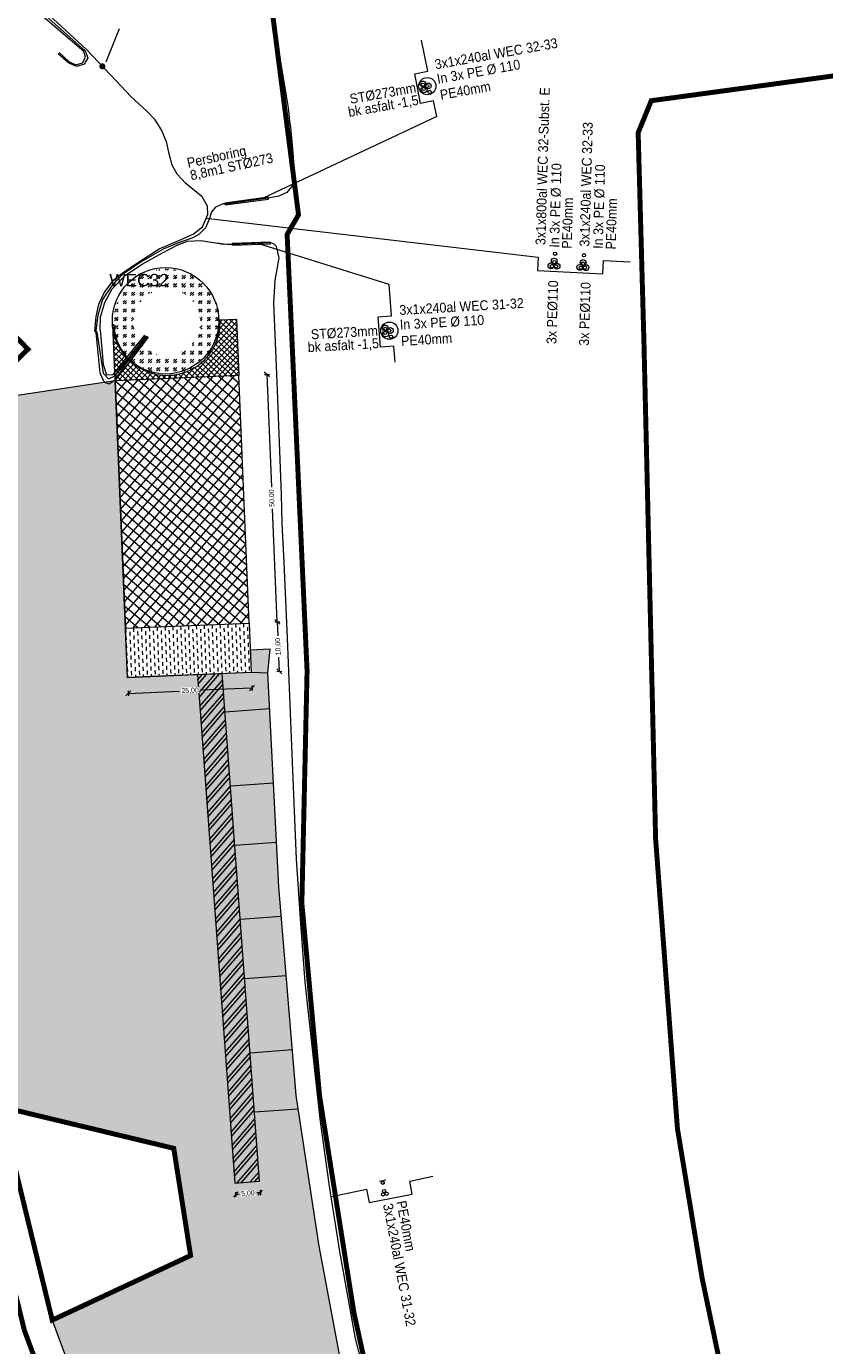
# Model space of a CAD drawing. Header units: metres. Extents: x 68442 to 71740, y 407111 to 411160.
# Tile 98 of 186: x 70309 to 70470, y 408315 to 408582. Entities that reach past the tile are written whole.
import ezdxf
from ezdxf.enums import TextEntityAlignment as Align

# ---------------------------------------------------------------- set-up
doc = ezdxf.new("R2010")
doc.units = ezdxf.units.M
doc.linetypes.add('XX-CENTER', pattern=[8, 5, -1, 1, -1])
doc.layers.get('0').update_dxf_attribs({"lineweight": 0})
doc.layers.get('Defpoints').update_dxf_attribs({"lineweight": 0})
for name, color, linetype, lineweight in [('- van den heuvel - hs', 1, 'Continuous', 0), ('- van den heuvel - pe 40mm', 3, 'Continuous', 0), ('- van den heuvel -aanpeillijntjes en ge-explodeerde maatvoering', 7, 'Continuous', 0), ('- van den heuvel -kabel', 150, 'Continuous', 0), ('- van den heuvel -pe 110mm', 7, 'Continuous', 0), ('- van den heuvel -staal 273mm', 7, 'Continuous', 0), ('- van den heuvel -txt', 7, 'Continuous', 0), ('-revisie mantelbuizen', 7, 'Continuous', 0), ('MACG_alg_werkgrens', 3, 'XX-CENTER', 0), ('RS AB Kabel', 224, 'Continuous', 0), ('RS AB Mantelbuis', 1, 'Continuous', 0)]:
    doc.layers.add(name, color=color, linetype=linetype, lineweight=lineweight)
for name, color, linetype, lineweight, transparency in [('MACG_n_maatvoering', 3, 'Continuous', 0, 0.8), ('MACG_n_vhr_arc_auxcrane', 3, 'Continuous', 0, 0.8), ('MACG_n_vhr_arc_craneplatform_18', 150, 'Continuous', 0, 0.8), ('MACG_n_vhr_arc_craneplatform_18_temp', 34, 'Continuous', 0, 0.8), ('MACG_n_vhr_arc_freespace', 6, 'Continuous', 0, 0.8), ('MACG_n_vhr_arc_gravel', 34, 'Continuous', 0, 0.8), ('MACG_n_vhr_arc_laydown', 2, 'Continuous', 0, 0.8), ('MACG_n_vhr_arc_preassembly_13.5', 6, 'Continuous', 0, 0.8), ('MACG_n_vhr_kant_', 7, 'Continuous', 0, 0.8)]:
    doc.layers.add(name, color=color, linetype=linetype, lineweight=lineweight, transparency=transparency)
doc.styles.add('Arial', font='arial.ttf')
doc.styles.add('MACG_standaard', font='arial.ttf', dxfattribs={"height": 2})
doc.styles.get("Standard").update_dxf_attribs({"font": 'arial.ttf'})
doc.dimstyles.new('MACG_standaard', dxfattribs={"dimscale": 0, "dimtxt": 2, "dimasz": 2, "dimexe": 1, "dimexo": 0.1, "dimgap": 1, "dimtad": 0, "dimzin": 1, "dimtxsty": 'MACG_standaard', "dimcen": 0, "dimclrd": 256, "dimclre": 256, "dimclrt": 256, "dimazin": 0, "dimtfac": 1, "dimtofl": 0, "dimtmove": 1, "dimatfit": 3, "dimfxl": 1, "dimfxlon": 1, "dimtfill": 1, "dimlwd": -1, "dimlwe": -1, "dimarcsym": 0})

# ---------------------------------------------------------------- blocks, each defined once
blk = doc.blocks.new('_Oblique')
at = {"color": 0, "linetype": 'ByBlock', "lineweight": -2}
blk.add_line((-0.5, -0.5), (0.5, 0.5), dxfattribs=at)
blk = doc.blocks.new('*D185')
at = {"layer": 'Defpoints', "color": 0, "transparency": 16777216}
for p in [(70353.62, 408461.24), (70328.65, 408460.19), (70354.18, 408448.09)]:
    blk.add_point(p, dxfattribs=at)
at = {"layer": 'MACG_n_maatvoering', "transparency": 16777216}
for p, q in [((70329.18, 408447.54), (70329.22, 408446.54)), ((70329.2, 408447.04), (70339.5, 408447.48)), ((70354.18, 408448.09), (70343.88, 408447.66)), ((70354.16, 408448.59), (70354.2, 408447.59))]:
    blk.add_line(p, q, dxfattribs=at)
for p, rotation in [((70329.2, 408447.04), 182.4084565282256), ((70354.18, 408448.09), 2.40845652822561)]:
    blk.add_blockref('_Oblique', p, dxfattribs=dict(at, rotation=rotation))
at = {"layer": 'MACG_n_maatvoering', "transparency": 16777216, "insert": (70341.69, 408447.57), "char_height": 1, "attachment_point": 5, "rotation": 2.4085, "style": 'MACG_standaard', "bg_fill": 3, "box_fill_scale": 1.1, "bg_fill_color": 256, "bg_fill_true_color": 13158600, "bg_fill_transparency": 0}
blk.add_mtext('25,00', dxfattribs=at)
blk = doc.blocks.new('*D184')
at = {"layer": 'Defpoints', "color": 0, "transparency": 16777216}
for p in [(70353.62, 408461.24), (70354.04, 408451.25), (70359.71, 408451.49)]:
    blk.add_point(p, dxfattribs=at)
at = {"layer": 'MACG_n_maatvoering', "transparency": 16777216}
for p, q in [((70358.79, 408461.46), (70359.79, 408461.5)), ((70359.29, 408461.48), (70359.41, 408458.62)), ((70359.71, 408451.49), (70359.59, 408454.35)), ((70359.21, 408451.47), (70360.21, 408451.51))]:
    blk.add_line(p, q, dxfattribs=at)
for p, rotation in [((70359.29, 408461.48), 92.40845652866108), ((70359.71, 408451.49), 272.4084565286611)]:
    blk.add_blockref('_Oblique', p, dxfattribs=dict(at, rotation=rotation))
at = {"layer": 'MACG_n_maatvoering', "transparency": 16777216, "insert": (70359.5, 408456.48), "char_height": 1, "attachment_point": 5, "rotation": 92.4085, "style": 'MACG_standaard', "bg_fill": 3, "box_fill_scale": 1.1, "bg_fill_color": 256, "bg_fill_true_color": 13158600, "bg_fill_transparency": 0}
blk.add_mtext('10,00', dxfattribs=at)
blk = doc.blocks.new('*D125')
at = {"layer": 'Defpoints', "color": 0, "transparency": 16777216}
for p in [(70350.71, 408348.15), (70355.7, 408348.51)]:
    blk.add_point(p, dxfattribs=at)
at = {"layer": 'MACG_n_maatvoering', "transparency": 16777216}
for p, q in [((70350.84, 408346.34), (70350.92, 408345.35)), ((70355.87, 408346.21), (70355.16, 408346.16)), ((70355.83, 408346.71), (70355.9, 408345.71)), ((70350.88, 408345.85), (70351.58, 408345.9))]:
    blk.add_line(p, q, dxfattribs=at)
for p, rotation in [((70350.88, 408345.85), 184.19635373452), ((70355.87, 408346.21), 4.196353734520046)]:
    blk.add_blockref('_Oblique', p, dxfattribs=dict(at, rotation=rotation))
at = {"layer": 'MACG_n_maatvoering', "transparency": 16777216, "insert": (70353.37, 408346.03), "char_height": 1, "attachment_point": 5, "rotation": 4.1964, "style": 'MACG_standaard', "bg_fill": 3, "box_fill_scale": 1.1, "bg_fill_color": 256, "bg_fill_true_color": 13158600, "bg_fill_transparency": 0}
blk.add_mtext('5,00', dxfattribs=at)
at = {"layer": 'Defpoints', "color": 0, "transparency": 16777216}
blk.add_point((70355.87, 408346.21), dxfattribs=at)
blk = doc.blocks.new('*D124')
at = {"layer": 'Defpoints', "color": 0, "transparency": 16777216}
for p in [(70351.52, 408511.19), (70353.62, 408461.24), (70359.29, 408461.48)]:
    blk.add_point(p, dxfattribs=at)
at = {"layer": 'MACG_n_maatvoering', "transparency": 16777216}
for p, q in [((70356.69, 408511.41), (70357.69, 408511.45)), ((70357.19, 408511.43), (70358.15, 408488.64)), ((70359.29, 408461.48), (70358.33, 408484.27)), ((70358.79, 408461.46), (70359.79, 408461.5))]:
    blk.add_line(p, q, dxfattribs=at)
for p, rotation in [((70357.19, 408511.43), 92.40845652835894), ((70359.29, 408461.48), 272.408456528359)]:
    blk.add_blockref('_Oblique', p, dxfattribs=dict(at, rotation=rotation))
at = {"layer": 'MACG_n_maatvoering', "transparency": 16777216, "insert": (70358.24, 408486.46), "char_height": 1, "attachment_point": 5, "rotation": 92.4085, "style": 'MACG_standaard', "bg_fill": 3, "box_fill_scale": 1.1, "bg_fill_color": 256, "bg_fill_true_color": 13158600, "bg_fill_transparency": 0}
blk.add_mtext('50,00', dxfattribs=at)

msp = doc.modelspace()

# ---------------------------------------------------------------- hatches: boundary and pattern name
at = {"layer": 'MACG_n_vhr_arc_auxcrane'}
h = msp.add_hatch(dxfattribs=at)
h.set_pattern_fill('ACO-BETON_DETAIL', color=256, scale=2, angle=90, style=0, pattern_type=2)
h.set_pattern_definition([(184.19635373, (35181.2983, 204195.5654), (-0.2552909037, -0.6203439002), [0, -0.6])])
h.paths.add_polyline_path([(70353.792, 408374.478), (70354.67, 408362.51), (70363.545, 408363.161), (70363.138, 408365.852), (70362.359, 408375.106)])
h.paths.add_polyline_path([(70351.816, 408401.405), (70352.694, 408389.438), (70361.1, 408390.054), (70360.093, 408402.013)])
h.paths.add_polyline_path([(70353.852, 408455.826), (70354.044, 408451.248), (70357.353, 408451.145), (70357.887, 408455.996)])
h.paths.add_polyline_path([(70348.177, 408451.001), (70348.743, 408443.293), (70357.726, 408443.952), (70357.353, 408451.145), (70354.044, 408451.248)])
h.paths.add_polyline_path([(70349.84, 408428.333), (70350.718, 408416.365), (70359.124, 408416.982), (70358.502, 408428.969)])
at = {"layer": 'MACG_n_vhr_arc_craneplatform_18'}
h = msp.add_hatch(dxfattribs=at)
h.set_pattern_fill('ANSI37', color=256, angle=4.57586, style=0)
h.set_pattern_definition([(49.5758551, (35168.138, 204261.1507), (-1.208508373, 1.02939971), []), (139.5758551, (35168.138, 204261.1507), (-1.02939971, -1.208508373), [])])
h.paths.add_polyline_path([(70351.523, 408511.195), (70326.545, 408510.144), (70328.646, 408460.188), (70353.624, 408461.239)])
at = {"layer": 'MACG_n_vhr_arc_craneplatform_18_temp'}
h = msp.add_hatch(dxfattribs=at)
h.set_pattern_fill('ANSI37', color=256, scale=0.5, angle=89.9295, style=0)
h.set_pattern_definition([(227.3379542, (35164.32314, 204230.0942), (0.5836949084, -0.5379027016), []), (317.3379542, (35164.32314, 204230.0942), (0.5379027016, 0.5836949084), [])])
h.paths.add_polyline_path([(70347.741, 408522.452, -0.4142136), (70337.452, 408511.26, -0.4142136), (70326.259, 408521.548), (70326.066, 408521.54), (70326.545, 408510.144), (70351.523, 408511.195), (70351.044, 408522.591)])
at = {"layer": 'MACG_n_vhr_arc_freespace'}
h = msp.add_hatch(dxfattribs=at)
h.set_pattern_fill('AGR-GRAS_GAZON', color=256, scale=2, angle=32.84464, style=0, pattern_type=2)
h.set_pattern_definition([(70.344641, (0, 0), (-1.0979613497, 1.5846447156), [0, -1.52, 0, -1.7, 0, -1.625]), (40.344641, (0, 0), (-0.043759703, 3.33087122), [0, -0.82, 0, -1.37, 0, -0.525]), (0.344641, (-1.0334, -0.6671), (2.61325923, 1.693749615), [0, -0.5, 0, -1.8, 0, -2.35]), (350.344641, (-1.0334, -0.667), (2.049561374, 2.36778583), [0, -0.25, 0, -1.18, 0, -1.35]), (83.844641, (-4.2004, 1.8233), (-1.3769588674, 1.203542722), [0.15, -2.0955]), (42.844641, (-0.0676, -4.5786), (-0.249608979, 1.81169152), [0.15, -2.0955])])
h.paths.add_polyline_path([(70329.044, 408450.224), (70326.545, 408510.144), (70277.103, 408502.761), (70278.26, 408479.88), (70281.063, 408460.907), (70285.42, 408436.42), (70303.315, 408363.595), (70338.379, 408355.168), (70341.783, 408333.523), (70313.84, 408320.48), (70339.969, 408249.9), (70367.485, 408245.693), (70375.731, 408223.089), (70358.765, 408207.38), (70377.38, 408167.07), (70411.068, 408182.693), (70400.068, 408209.813), (70387.879, 408246.922), (70375.084, 408296.307), (70367.747, 408335.387), (70363.138, 408365.852), (70359.591, 408407.969), (70357.353, 408451.145), (70354.044, 408451.248)])
at = {"layer": 'MACG_n_vhr_arc_gravel'}
h = msp.add_hatch(dxfattribs=at)
h.set_pattern_fill('GOST_GLASS', color=256, scale=0.2)
h.set_pattern_definition([(45, (1112, -2071.9999), (1.697056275, -2e-16), [1, -1.4]), (45, (1112.4243, -2071.9999), (1.697056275, -2e-16), [0.4, -2]), (45, (1112, -2071.5757), (1.697056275, -2e-16), [0.4, -2])])
h.paths.add_polyline_path([(70347.75, 408522, 1), (70326.25, 408522, 1)])
h.paths.add_polyline_path([(70330.25, 408522, -1), (70343.75, 408522, -1)], flags=16)
at = {"layer": 'MACG_n_vhr_arc_laydown'}
h = msp.add_hatch(dxfattribs=at)
h.set_pattern_fill('ANSI32', color=256, scale=0.4, angle=90, style=0)
h.set_pattern_definition([(229.1963537, (35181.2983, 204195.5654), (1.441996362, -1.24485802), []), (229.1963537, (35180.4027, 204195.4997), (1.441996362, -1.24485802), [])])
h.paths.add_polyline_path([(70343.178, 408450.803), (70350.71, 408348.146), (70355.697, 408348.512), (70348.177, 408451.001)])
at = {"layer": 'MACG_n_vhr_arc_preassembly_13.5'}
h = msp.add_hatch(dxfattribs=at)
h.set_pattern_fill('DASH', color=256, scale=0.5, angle=272.34578, style=0)
h.set_pattern_definition([(272.34578, (69982.37296, 409427.91986), (0.8255731, -0.7605966), [0.79375, -0.79375])])
h.paths.add_polyline_path([(70353.624, 408461.239), (70354.044, 408451.248), (70329.067, 408450.197), (70328.646, 408460.188)])

# ---------------------------------------------------------------- linework, layer by layer
at = {"layer": '- van den heuvel - hs'}
for centre in [(70388.714, 408569.922), (70389.584, 408569.68), (70388.838, 408569.084), (70414.77, 408533.292), (70415.249, 408534.117), (70415.618, 408533.292), (70420.604, 408532.995), (70421.083, 408533.82), (70421.452, 408532.995), (70381.092, 408520.643), (70381.117, 408519.796), (70381.927, 408520.299), (70380.654, 408345.852), (70380.878, 408346.523), (70381.373, 408345.989)]:
    msp.add_circle(centre, 0.326, dxfattribs=at)
at = {"layer": '- van den heuvel - pe 40mm'}
for centre in [(70390.08, 408568.491), (70415.406, 408535.801), (70421.241, 408535.504), (70382.28, 408519.061), (70380.616, 408348.201)]:
    msp.add_circle(centre, 0.326, dxfattribs=at)
at = {"layer": '- van den heuvel -aanpeillijntjes en ge-explodeerde maatvoering'}
for points in [[(70324.735, 408574.591), (70327.446, 408581.293)], [(70389.682, 408572.676), (70388.442, 408578.92)], [(70391.529, 408563.503), (70390.867, 408566.659), (70388.236, 408566.134), (70387.05, 408572.151), (70389.682, 408572.676)], [(70391.529, 408563.503), (70356.56, 408547.089)], [(70344.911, 408542.968), (70411.964, 408535.109), (70411.835, 408532.429), (70425.069, 408531.754), (70425.198, 408534.434)], [(70381.886, 408529.609), (70355.349, 408537.877)], [(70425.198, 408534.434), (70430.593, 408534.181)], [(70382.378, 408523.263), (70381.886, 408529.609)], [(70383.128, 408513.936), (70382.845, 408517.148), (70380.17, 408516.938), (70379.703, 408523.053), (70382.378, 408523.263)], [(70386.041, 408348.56), (70390.737, 408349.511)], [(70370.319, 408345.46), (70377.337, 408346.89), (70377.84, 408344.254), (70386.543, 408345.924), (70386.041, 408348.56)]]:
    msp.add_lwpolyline(points, dxfattribs=at)
at = {"layer": '- van den heuvel -kabel'}
msp.add_lwpolyline([(70381.208, 408348.712), (70379.929, 408348.467)], dxfattribs=at)
at = {"layer": '- van den heuvel -pe 110mm'}
for centre in [(70388.692, 408570.101), (70389.799, 408569.706), (70388.928, 408568.909), (70414.583, 408533.355), (70415.244, 408534.334), (70415.797, 408533.297), (70420.417, 408533.057), (70421.078, 408534.036), (70421.632, 408532.999), (70381.091, 408520.823), (70381.185, 408519.611), (70382.144, 408520.3)]:
    msp.add_circle(centre, 0.589, dxfattribs=at)
at = {"layer": '- van den heuvel -staal 273mm'}
for centre in [(70389.591, 408569.657), (70381.931, 408520.276)]:
    msp.add_circle(centre, 1.74, dxfattribs=at)
at = {"layer": '- van den heuvel -txt', "const_width": 0.606}
msp.add_lwpolyline([(70323.658, 408573.65, 1), (70324.264, 408573.65, 1)], format="xyb", close=True, dxfattribs=at)
at = {"layer": '-revisie mantelbuizen'}
for points in [[(70348.74, 408545.673), (70357.486, 408546.851), (70357.438, 408547.207), (70348.692, 408546.029)], [(70350.202, 408537.523), (70357.952, 408537.814), (70357.938, 408538.174), (70350.188, 408537.883)]]:
    msp.add_lwpolyline(points, close=True, dxfattribs=at)
at = {"layer": 'MACG_alg_werkgrens', "ltscale": 10, "const_width": 1, "flags": 128}
for points in [[(71465.406, 407420.649), (71462.648, 407413.139), (71437.76, 407423.219), (71431.706, 407426.394), (71412.362, 407436.329), (71404.772, 407439.8), (71316.491, 407480.179), (71284.757, 407496.468), (71249.36, 407511.986), (71214.962, 407529.71), (71191.396, 407483.927), (71150.589, 407404.732), (71168.177, 407392.902), (71161.286, 407373.515), (71144.93, 407344.206), (71115.901, 407287.439), (71113.936, 407270.957), (71078.17, 407236.48), (71058.5, 407222.66), (71032.65, 407211.546), (71010.252, 407205.593), (70981.457, 407204.101), (70943.412, 407210.809), (70922.41, 407219.64), (70878.588, 407248.774), (70729.287, 407351.852), (70728.011, 407352.727), (70721.986, 407343.937), (70649.092, 407393.899), (70655.14, 407402.682), (70545.753, 407478.064), (70437.714, 407552.884), (70364.415, 407603.356), (70358.371, 407594.578), (70285.156, 407644.993), (70291.2, 407653.77), (70290.166, 407654.482), (70161.924, 407742.734), (70051.196, 407819.283), (69996.965, 407856.448), (69990.953, 407847.665), (69918.942, 407896.96), (69924.665, 407905.98), (69895.152, 407926.411), (69875.283, 407939.445), (69866.942, 407949.246), (69858.226, 407963.205), (69853.141, 407974.836), (69850.175, 407984.571), (69848.045, 407995.783), (69847.238, 408005.92), (69847.575, 408017.366), (69850.692, 408034.812), (69856.32, 408050.261), (69881.049, 408099.821), (69906.237, 408140.878), (69967.707, 408228.575), (69960.209, 408232.624), (70003.187, 408311.8), (70010.402, 408307.905), (70017.122, 408319.519), (70025.131, 408331.446), (70040.788, 408352.956), (70049.799, 408367.543), (70051.76, 408375.163), (70051.76, 408388.582), (70050.801, 408393.32), (70041.254, 408423.688), (70025.21, 408462.21), (70000, 408479.97), (70026.48, 408518.11), (70037.55, 408530.34), (70000.74, 408556.19), (69948.82, 408555.87), (69945.706, 408544.622), (69935.731, 408545.183), (69934.935, 408531.604), (69933.362, 408531.647), (69909.742, 408532.502), (69886.023, 408533.491), (69877.993, 408531.836), (69872.373, 408529.287), (69866.167, 408524.444), (69862.498, 408520.061), (69837.613, 408484.605), (69809.513, 408445.146), (69781.226, 408404.8), (69725.804, 408325.916), (69710.272, 408304.049), (69716.446, 408293.344), (69670.885, 408229.882), (69661.509, 408235.01), (69616.618, 408171.189), (69587.096, 408130.353), (69560.303, 408110.729), (69539.944, 408104.392), (69528.345, 408103.56), (69507.689, 408106.382), (69464.232, 408116.875), (69390.794, 408134.475), (69305.748, 408154.827), (69258.955, 408166.338), (69256.366, 408156.094), (69179.705, 408174.624), (69182.444, 408184.419), (69087.142, 408207.366), (69023.233, 408222.725), (68907.132, 408250.608), (68902.908, 408251.859), (68900.299, 408241.591), (68835.419, 408257.387), (68829.632, 408258.796), (68832.328, 408268.999), (68737.755, 408291.435), (68644.879, 408313.766), (68615.273, 408320.987), (68594.693, 408327.905), (68576.927, 408338.663), (68562.076, 408352.857), (68546.452, 408379.502), (68540.008, 408412.479), (68541.066, 408429.152), (68546.111, 408448.237), (68554.716, 408465.172), (68568.02, 408486.068), (68572.082, 408493.356), (68609.76, 408545.329), (68617.565, 408556.908), (68611.491, 408569.232), (68613.993, 408571.672), (68618.227, 408575.759), (68626.695, 408569.435), (68642.688, 408558.198), (68662.531, 408551.978), (68668.417, 408551.15), (68681.155, 408552.078), (68777.078, 408555.179), (68865.598, 408557.839), (68968.374, 408561.089), (68968.042, 408571.651), (69050.82, 408574.296), (69051.157, 408563.567), (69101.098, 408565.358), (69165.377, 408568.999), (69201.139, 408575.735), (69238.476, 408587.237), (69270.772, 408598.893), (69301.489, 408607.78), (69333.401, 408612.335), (69363.39, 408613.518), (69363.055, 408624.14), (69449.855, 408626.87), (69450.192, 408616.199), (69480.35, 408617.459), (69579.387, 408620.368), (69614.723, 408622.63), (69659.05, 408629.938), (69712.969, 408640.811), (69764.613, 408650.999), (69762.56, 408661.426), (69838.754, 408676.274), (69854.066, 408668.451), (69862.318, 408670.115), (69871.007, 408670.753), (69877.268, 408669.616), (69884.534, 408665.432, 0.1150556), (69905.12, 408655.227), (69931.992, 408655.635), (69931.738, 408665.079), (69938.17, 408668.13), (69963.51, 408670.944), (69968.941, 408666.443), (70014.092, 408666.62), (70013.062, 408666.64), (70052.031, 408665.879), (70108.785, 408664.771), (70108.492, 408626.708), (70110.09, 408574.745), (70140.741, 408574.068), (70179.845, 408576.978), (70179.492, 408582.411), (70179.031, 408601.284), (70178.231, 408626.657), (70181.15, 408635.23), (70209.1, 408636.03), (70213.163, 408636.958), (70243.092, 408639.29), (70307.758, 408639.306), (70343.557, 408641.26), (70345.206, 408641.26), (70348.034, 408642.108), (70362.751, 408644.755), (70395.793, 408649.478), (70408.702, 408650.577), (70462.537, 408652.339), (70514.375, 408653.899), (70565.274, 408655.659), (70615.598, 408657.229), (70697.729, 408659.789), (70697.418, 408670.422), (70790.324, 408673.323), (70790.641, 408662.506), (70800.376, 408662.581), (70824.594, 408660.546), (70844.968, 408657.027), (70866.867, 408651.43), (70890.771, 408644.483), (70907.698, 408639.7), (70924.847, 408635.915), (70950.418, 408631.746), (70970.909, 408629.969), (70995.819, 408629.65), (71028.881, 408630.449), (71080.388, 408632.239), (71137.011, 408633.806), (71136.703, 408644.531), (71229.599, 408647.351), (71229.915, 408636.714), (71266.395, 408637.869), (71303.344, 408639.089), (71382.507, 408641.709), (71438.798, 408643.409), (71473.55, 408644.498), (71500.58, 408646.369), (71530.71, 408651.273), (71551.002, 408656.043), (71572.149, 408662.424), (71569.02, 408672.348), (71657.68, 408700.266), (71664.655, 408678.126), (71673.979, 408641.979), (71625.171, 408626.246), (71590.668, 408648.917), (71584.955, 408652.174), (71567.883, 408646.935), (71559.774, 408644.344), (71531.935, 408638.002), (71507.048, 408633.798), (71478.724, 408631.138), (71468.632, 408630.812), (71416.841, 408629.098), (71228.116, 408623.147), (71229.461, 408586.715), (71178.215, 408584.813), (71151.058, 408616.106), (71146.916, 408620.699), (71040.783, 408617.356), (70988.897, 408616.225), (70970.676, 408616.505), (70947.885, 408618.458), (70921.561, 408622.803), (70904.249, 408626.625), (70852.735, 408641.218), (70841.996, 408643.938), (70822.693, 408647.276), (70799.636, 408649.208), (70788.663, 408649.061), (70789.991, 408613.085), (70738.91, 408611.189), (70712.52, 408641.822), (70708.479, 408646.829), (70424.502, 408637.837), (70408.438, 408637.263), (70397.35, 408635.843), (70386.61, 408634.549), (70376.012, 408632.71), (70360.761, 408629.878), (70353.585, 408621.127), (70363.582, 408543.674), (70361.281, 408539.705), (70365.314, 408451.569), (70364.256, 408404.678), (70367.836, 408365.748), (70374.776, 408321.971), (70384.599, 408277.163), (70396.634, 408235.657), (70410.682, 408196.472), (70436.61, 408135.984, -0.1523607), (70447.619, 408125.306), (70453.92, 408115.911), (70470.126, 408087.78), (70486.342, 408065.104), (70482.343, 408062.878), (70503.254, 408033.442), (70527.367, 408001.27), (70555.217, 407970.242), (70589.376, 407936.652), (70638.984, 407895.054), (70665.899, 407875.91), (70668.25, 407879.794), (70677.505, 407872.509), (70719.039, 407847.669), (70758.4, 407822.34), (70775.091, 407782.344), (70841.348, 407747.704), (70908.119, 407712.795), (70911.322, 407718.92), (70949.973, 407708.535), (71003.554, 407681.932), (71013.434, 407700.68), (71080.281, 407665.416), (71160.477, 407596.544), (71171.337, 407593.164), (71190.181, 407586.248), (71207.298, 407579.286), (71234.021, 407566.554), (71277.874, 407543.714), (71304.765, 407528.777), (71331.295, 407511.637), (71350.687, 407502.493), (71366.901, 407505.469), (71378.503, 407523.138), (71443.522, 407480.851, -0.2173664), (71465.406, 407420.649)], [(70449.751, 408032.163), (70449.751, 408032.163), (70437.26, 408048.557), (70414.446, 408089.512, -0.3740079), (70400.275, 408120.193), (70381.121, 408153.533), (70372.268, 408163.828), (70353.318, 408204.864), (70334.342, 408247.817), (70308.213, 408318.397), (70297.487, 408362.168), (70288.889, 408397.157), (70280.291, 408432.15), (70275.143, 408459.922), (70272.268, 408479.577), (70270.836, 408507.892), (70305.356, 408513.047), (70308.932, 408516.528), (70286.132, 408539.946), (70289.559, 408543.501), (70271.349, 408561.055), (70272.887, 408576.356), (70305.692, 408609.863), (70303.117, 408628.631), (70214.729, 408626.476, 0.4080166), (70190.072, 408599.729), (70194.782, 408539.543), (70180.571, 408538.431), (70173.023, 408540.32), (70162.754, 408538.249), (70123.209, 408526.059), (70117.394, 408545.262), (70096.494, 408538.74), (70089.025, 408536.409), (70069.326, 408530.261), (70064.97, 408530.261), (70064.97, 408530.261), (70032.386, 408502.995), (70024.178, 408496.558), (70024.783, 408494.331), (70030.873, 408475.178), (70040.424, 408478.287), (70065.288, 408399.01, -0.1691892), (70062.026, 408359.704), (70044.785, 408334.682), (70029.708, 408312.801), (70025.151, 408301.657), (70055.079, 408289.647), (70035.99, 408242.051), (69983.206, 408225.941), (69958.716, 408190.459), (69928.81, 408147.129), (69891.671, 408088.635), (69874.644, 408051.766), (69867.207, 408035.66), (69868.166, 408034.583), (69864.003, 408016.615), (69863.573, 408003.322), (69866.171, 407986.393), (69870.823, 407973.579), (69882.918, 407954.884), (69901.665, 407941.327), (69931.143, 407921.235), (69949.417, 407947.806), (69991.674, 407918.794), (69995.138, 407873.29), (70296.881, 407665.423), (70317.094, 407694.851), (70359.37, 407665.826), (70362.861, 407619.969), (70630.25, 407435.768), (70660.421, 407415.003), (70680.436, 407444.142), (70722.713, 407415.117), (70726.166, 407369.755), (70746.399, 407355.829), (70860.012, 407276.97), (70923.64, 407234.339), (70930.51, 407230.937), (70942.36, 407225.069), (70957.548, 407221.528), (70971.471, 407218.281), (70982.063, 407217.872), (70996.886, 407217.299), (71015.507, 407220.097), (71035.843, 407226.792, -0.7887954), (71046.434, 407275.744), (71049.352, 407277.993), (71063.781, 407306.584), (71073.046, 407323.92), (71078.986, 407335.034), (71087.075, 407350.169), (71114.981, 407403.763), (71133.436, 407394.253), (71179.714, 407483.087), (71218.767, 407558.877), (71211.959, 407562.385), (71175.728, 407577.356), (71153.873, 407584.711), (71134.026, 407590.44), (71112.744, 407597.537), (71091.531, 407605.714), (71060.724, 407614.389, -0.0950505), (71052.716, 407619.868), (71041.845, 407625.02), (70995.129, 407648.794), (70996.507, 407651.409), (70889.072, 407707.568), (70786.374, 407761.327), (70748.986, 407780.821), (70719.814, 407796.404, -0.2913531), (70694.998, 407808.622), (70652.208, 407834.486), (70644.454, 407840.479), (70647.408, 407845.653), (70642.74, 407848.811), (70629.043, 407859.346), (70617.43, 407868.279), (70606.968, 407876.325), (70598.635, 407882.735), (70585.65, 407892.722), (70579.8, 407897.745), (70571.586, 407905.173), (70565.007, 407911.122), (70557.904, 407917.544), (70552.796, 407922.163), (70546.418, 407927.931), (70536.509, 407936.891), (70533.553, 407939.886), (70527.429, 407946.09), (70518.812, 407954.821), (70511.889, 407961.835), (70505.061, 407968.754), (70496.289, 407977.642), (70489.386, 407985.104), (70479.295, 408002.881), (70473.931, 408010.063), (70469.694, 408015.735), (70464.149, 408023.159), (70460.157, 408028.486), (70449.751, 408032.163)]]:
    msp.add_lwpolyline(points, format="xyb", dxfattribs=at)
msp.add_lwpolyline([(70303.315, 408363.595), (70338.379, 408355.168), (70341.783, 408333.523), (70313.84, 408320.48)], close=True, dxfattribs=at)
at = {"layer": 'MACG_n_vhr_kant_'}
for points in [[(70347.741, 408522.452), (70347.741, 408522.452), (70351.044, 408522.591), (70351.523, 408511.195), (70326.545, 408510.144), (70326.066, 408521.54), (70326.259, 408521.548)], [(70329.044, 408450.224), (70326.545, 408510.144), (70277.103, 408502.761), (70278.26, 408479.88), (70281.063, 408460.907), (70285.42, 408436.42), (70303.315, 408363.595), (70338.379, 408355.168), (70341.783, 408333.523), (70313.84, 408320.48), (70339.969, 408249.9)], [(70353.852, 408455.826), (70357.887, 408455.996)], [(70357.353, 408451.145), (70357.887, 408455.996)], [(70375.084, 408296.307), (70367.747, 408335.387), (70363.138, 408365.852), (70359.591, 408407.969), (70357.353, 408451.145), (70354.044, 408451.248), (70329.044, 408450.224)], [(70348.792, 408443.296), (70357.726, 408443.952)], [(70349.89, 408428.337), (70358.502, 408428.969)], [(70350.768, 408416.369), (70359.124, 408416.982)], [(70351.866, 408401.409), (70360.093, 408402.013)], [(70352.744, 408389.441), (70361.1, 408390.054)], [(70353.841, 408374.481), (70362.359, 408375.106)], [(70354.719, 408362.514), (70363.545, 408363.161)]]:
    msp.add_lwpolyline(points, dxfattribs=at)
for points in [[(70328.646, 408460.188), (70353.624, 408461.239), (70351.523, 408511.195), (70326.545, 408510.144)], [(70353.624, 408461.239), (70354.044, 408451.248), (70329.067, 408450.197), (70328.646, 408460.188)], [(70343.178, 408450.803), (70350.71, 408348.146), (70355.697, 408348.512), (70348.177, 408451.001)]]:
    msp.add_lwpolyline(points, close=True, dxfattribs=at)
msp.add_circle((70336.729, 408522.271), 10.75, dxfattribs=at)
msp.add_arc((70337, 408522), 10.75, 182.40846, 2.40846, dxfattribs=at)
at = {"layer": 'RS AB Kabel', "ltscale": 0.1}
for points in [[(70315.228, 408576.447), (70317.209, 408574.634), (70318.631, 408573.96), (70319.951, 408574.364), (70320.531, 408575.47), (70320.186, 408576.651), (70311.46, 408584.126), (70309.905, 408587.131)], [(70310.534, 408587.378), (70311.92, 408584.397), (70320.521, 408576.766), (70321.032, 408575.367), (70320.293, 408574.07), (70318.83, 408573.594), (70317.163, 408574.287), (70315.064, 408576.151)], [(70329.696, 408567.594), (70326.748, 408570.709), (70320.79, 408577.048), (70312.4, 408584.728), (70311.231, 408587.514)], [(70322.438, 408520.189), (70322.637, 408519.901), (70323.175, 408514.474), (70323.48, 408511.786), (70324.343, 408509.89), (70325.355, 408509.534), (70326.778, 408510.475), (70328.713, 408512.912), (70333.256, 408518.995)], [(70322.653, 408520.21), (70322.83, 408520.036), (70323.622, 408514.708), (70324.143, 408511.708), (70325.175, 408510.538), (70326.575, 408511.151), (70327.901, 408512.993), (70332.841, 408519.243)], [(70323.532, 408520.351), (70323.617, 408519.701), (70324.101, 408513.43), (70324.775, 408511.384), (70326.167, 408511.444), (70327.344, 408512.974), (70332.572, 408519.356)], [(70326.778, 408510.475), (70328.174, 408512.839), (70333.123, 408519.157)]]:
    msp.add_lwpolyline(points, dxfattribs=at)
at = {"layer": 'RS AB Mantelbuis', "ltscale": 0.1}
for points in [[(70361.922, 408561.971), (70361.54, 408565.248), (70359.554, 408577.386), (70357.461, 408587.655), (70356.263, 408593.653), (70354.139, 408601.786), (70353.224, 408607.036), (70353.395, 408612.187)], [(70322.438, 408520.189), (70322.708, 408523.164), (70323.227, 408525.597), (70324.323, 408527.932), (70326.186, 408530.499), (70327.937, 408531.919), (70331.466, 408534.219), (70335.451, 408536.786), (70339.409, 408538.482), (70342.316, 408539.783), (70344.194, 408541.271), (70345.28, 408543.732), (70345.211, 408545.408), (70344.135, 408547.317), (70340.841, 408549.99), (70339.095, 408551.904), (70338.087, 408553.713), (70337.452, 408555.965), (70336.996, 408558.227), (70335.886, 408560.826), (70334.657, 408562.818), (70332.929, 408564.61), (70329.696, 408567.594)], [(70361.922, 408561.971), (70362.301, 408557.757), (70362.704, 408552.747), (70362.653, 408549.916), (70361.256, 408548.149), (70359.634, 408547.444), (70357.462, 408547.029), (70348.716, 408545.851), (70348.594, 408545.885), (70348.343, 408545.859), (70346.813, 408545.215), (70346.004, 408544.246), (70345.63, 408542.943), (70344.788, 408541.037), (70343.449, 408539.721), (70342.233, 408539.024), (70339.337, 408538.039), (70336.246, 408536.756), (70331.769, 408534.157), (70328.039, 408531.593), (70325.922, 408529.46), (70323.998, 408526.539), (70323.02, 408523.396), (70322.653, 408520.21)], [(70323.532, 408520.351), (70323.606, 408523.093), (70324.447, 408525.965), (70325.956, 408528.705), (70328.638, 408531.504), (70331.99, 408533.692), (70336.096, 408535.974), (70339.182, 408537.601), (70341.189, 408538.371), (70343.93, 408538.501), (70348.42, 408537.743)]]:
    msp.add_lwpolyline(points, dxfattribs=at)

# ---------------------------------------------------------------- texts
at = {"layer": '- van den heuvel -txt', "width": 0.9}
for s, rotation, p in [('3x1x240al WEC 32-33', 10.08565, (70391.29, 408573.034)), ('In 3x PE %%C 110', 10.08565, (70391.729, 408570.123)), ('PE40mm', 10.08565, (70392.364, 408566.877)), ('3x1x800al WEC 32-Subst. E', 88.39371, (70413.449, 408537.54)), ('3x1x240al WEC 32-33', 88.39371, (70422.328, 408537.229)), ('Persboring', 12.30123, (70341.306, 408553.14)), ('8,8m1 ST%%C273', 12.30123, (70341.934, 408550.622)), ('In 3x PE %%C 110', 88.39371, (70416.233, 408537.011)), ('In 3x PE %%C 110', 88.39371, (70425.03, 408536.786)), ('PE40mm', 88.39371, (70418.767, 408536.796)), ('PE40mm', 88.39371, (70427.636, 408536.644)), ('3x1x240al WEC 31-32', 3.29708, (70384.018, 408523.428)), ('In 3x PE %%C 110', 3.29708, (70384.11, 408520.485)), ('PE40mm', 3.29708, (70384.357, 408517.188)), ('3x1x240al WEC 31-32', 280.85156, (70380.636, 408343.812)), ('PE40mm', 280.85156, (70383.338, 408344.379))]:
    msp.add_text(s, height=2, rotation=rotation, dxfattribs=at).set_placement(p)
for s, rotation, p in [('bk asfalt -1,5', 10.08565, (70387.964, 408565.929)), ('ST%%C273mm', 10.08565, (70387.456, 408568.423)), ('3x PE%%C110', 88.39371, (70416.025, 408530.403)), ('3x PE%%C110', 88.39371, (70422.586, 408530.06)), ('ST%%C273mm', 3.29708, (70379.666, 408519.303)), ('bk asfalt -1,5', 3.29708, (70379.876, 408516.766))]:
    msp.add_text(s, height=2, rotation=rotation, dxfattribs=at).set_placement(p, align=Align.RIGHT)
at = {"style": 'Arial'}
msp.add_text('WEC32', height=2.5, dxfattribs=at).set_placement((70325.361, 408529.24))

# ---------------------------------------------------------------- next in the draw order: dimensions: what is measured, and where the dimension line sits
at = {"layer": 'MACG_n_maatvoering'}
for p1, p2, distance, picture, middle in [((70328.646, 408460.188), (70353.624, 408461.239), -13.156, '*D185', (70341.688, 408447.569)), ((70350.71, 408348.146), (70355.697, 408348.512), -2.306, '*D125', (70353.372, 408346.029))]:
    dim = msp.add_aligned_dim(p1=p1, p2=p2, distance=distance, dimstyle='MACG_standaard', override={"dimblk1": 'Oblique', "dimblk2": 'Oblique', "dimsah": 1}, dxfattribs=at)
    dim.commit()
    dim.dimension.update_dxf_attribs({"geometry": picture, "text_midpoint": middle})

# ---------------------------------------------------------------- next in the draw order: dimensions: what is measured, and where the dimension line sits
dim = msp.add_linear_dim(base=(70359.709, 408451.486), p1=(70353.624, 408461.239), p2=(70354.044, 408451.248), angle=92.40846, dimstyle='MACG_standaard', override={"dimblk1": 'Oblique', "dimblk2": 'Oblique', "dimsah": 1}, dxfattribs=at)
dim.commit()
dim.dimension.update_dxf_attribs({"geometry": '*D184', "text_midpoint": (70359.499, 408456.482)})

# ---------------------------------------------------------------- next in the draw order: dimensions: what is measured, and where the dimension line sits
dim = msp.add_aligned_dim(p1=(70351.523, 408511.195), p2=(70353.624, 408461.239), distance=5.67, dimstyle='MACG_standaard', override={"dimblk1": 'Oblique', "dimblk2": 'Oblique', "dimsah": 1}, dxfattribs=at)
dim.commit()
dim.dimension.update_dxf_attribs({"geometry": '*D124', "text_midpoint": (70358.239, 408486.455)})

# ---------------------------------------------------------------- next in the draw order: linework, layer by layer
at = {"layer": 'MACG_alg_werkgrens', "ltscale": 10, "const_width": 1, "flags": 128}
msp.add_lwpolyline([(69927.775, 411146.701), (69958.643, 411121.124), (69929.538, 411089.963), (69916.308, 411072.618), (69900.727, 411054.98), (69886.027, 411023.818, -0.1304961), (69898.962, 410988.834), (69896.901, 410882.413, -0.1852686), (69878.968, 410842.138), (69880.728, 410694.853), (69881.903, 410644.876), (69880.138, 410589.608), (69881.019, 410569.617), (69883.077, 410559.328), (69884.841, 410552.566), (69884.841, 410541.983), (69883.37, 410513.761), (69882.488, 410502.59), (69880.136, 410490.536, -0.3312528), (69870.432, 410397.345), (69869.256, 410384.115), (69866.022, 410372.944), (69862.2, 410365.595), (69853.38, 410353.836), (69843.091, 410345.016), (69846.619, 410343.253), (69848.088, 410336.491), (69850.44, 410325.32), (69853.086, 410322.38), (69856.907, 410317.088), (69867.784, 410294.157), (69879.249, 410272.402), (69895.711, 410244.474), (69904.53, 410231.244), (69908.646, 410231.244), (69913.35, 410225.071), (69915.113, 410217.133), (69922.757, 410204.786), (69930.988, 410194.496), (69939.219, 410191.85), (69944.217, 410188.616), (69952.742, 410174.505), (69955.976, 410172.447), (69964.207, 410170.977), (69973.321, 410168.037), (69983.022, 410161.569), (69986.549, 410155.101), (69992.429, 410145.694), (69999.778, 410128.643), (70015.652, 410089.837), (70028.293, 410081.017), (70036.23, 410051.325), (70040.64, 410046.621), (70046.519, 410032.216), (70065.333, 410003.699), (70094.73, 409960.777), (70121.482, 409920.795), (70148.821, 409878.168), (70173.514, 409835.54), (70202.911, 409780.859), (70218.197, 409746.168), (70235.541, 409703.541), (70265.526, 409617.11), (70280.811, 409555.667), (70297.273, 409515.097), (70304.329, 409504.808), (70329.022, 409480.701), (70336.666, 409479.231), (70378.999, 409490.401), (70419.275, 409495.104), (70435.15, 409496.868), (70457.493, 409507.156), (70527.755, 409521.56), (70627.121, 409534.199), (70683.565, 409538.019), (70782.049, 409538.899), (70836.729, 409535.37), (70895.525, 409526.549), (70924.924, 409555.065), (70938.741, 409563.296), (70955.792, 409567.705), (70972.549, 409567.705), (70984.308, 409564.765), (71012.53, 409552.123), (71048.101, 409530.368), (71051.335, 409527.428), (71092.786, 409505.966), (71103.369, 409498.029), (71138.94, 409472.157), (71173.923, 409442.464), (71186.858, 409424.237), (71195.677, 409403.071), (71197.734, 409377.788), (71192.736, 409348.684), (71186.856, 409334.279), (71178.624, 409321.932), (71167.159, 409309.879), (71155.105, 409301.06), (71135.115, 409293.123), (71135.114, 409285.185), (71161.573, 409285.185), (71185.385, 409280.775), (71196.262, 409276.071), (71259.174, 409246.377), (71279.458, 409234.323), (71292.393, 409229.032), (71334.726, 409215.507), (71372.649, 409207.275), (71419.098, 409194.045), (71441.147, 409186.401), (71485.243, 409167.291), (71505.822, 409156.707, -0.2494956), (71561.678, 409149.945), (71583.726, 409135.245), (71591.076, 409129.953, -0.2193222), (71613.123, 409085.268), (71705.726, 409016.18, -0.6701261), (71666.035, 408863.311), (71668.678, 408758.359, -0.5566509), (71718.065, 408643.118, -0.2719733), (71681.61, 408593.729), (71644.274, 408582.265, -0.2175824), (71593.416, 408591.674), (71550.788, 408580.797), (71515.216, 408574.624), (71484.348, 408571.685), (71452.304, 408570.51), (71266.508, 408564.635, -0.2368532), (71219.176, 408537.883), (71180.371, 408537.296, -0.2044236), (71138.92, 408559.346), (71067.776, 408556.996), (71017.8, 408555.527), (70967.235, 408556.41), (70931.369, 408560.526), (70900.501, 408566.113), (70869.634, 408574.345), (70822.891, 408585.517, -0.1708558), (70792.61, 408566.703), (70781.733, 408564.352), (70737.93, 408564.059, -0.2111859), (70700.889, 408585.814), (70660.319, 408586.403), (70584.472, 408580.819), (70528.615, 408577.292), (70509.507, 408576.411), (70484.518, 408573.472), (70434.835, 408566.711), (70432.189, 408560.244), (70433.364, 408517.616), (70434.539, 408467.639), (70435.714, 408417.663), (70440.122, 408359.16), (70445.119, 408328.88), (70448.941, 408310.653), (70456.289, 408280.961), (70463.05, 408257.442), (70473.339, 408228.632), (70479.806, 408211.581), (70492.153, 408183.652), (70497.444, 408172.481), (70511.849, 408145.434), (70527.429, 408119.27), (70551.535, 408083.697), (70571.525, 408057.827), (70586.518, 408040.481), (70615.915, 408010.201), (70655.602, 407975.804), (70677.356, 407959.047), (70697.934, 407944.935), (70721.159, 407930.235), (70774.957, 407901.13), (70774.957, 407901.13), (70784.364, 407895.544), (70794.359, 407885.549), (70805.824, 407872.025), (70830.517, 407833.513), (70993.087, 407742.669), (71046.003, 407716.21), (71057.174, 407718.855), (71074.519, 407718.267), (71108.621, 407703.861), (71120.086, 407698.569), (71139.782, 407681.224), (71146.25, 407672.404), (71219.45, 407648.884), (71265.311, 407634.184), (71271.485, 407631.244), (71287.653, 407623.306), (71317.639, 407607.431), (71333.22, 407603.609), (71346.155, 407599.787), (71377.023, 407579.795), (71438.464, 407537.167), (71446.107, 407531.875), (71455.809, 407528.935), (71467.274, 407522.467), (71480.209, 407510.707), (71495.201, 407496.302), (71505.196, 407484.542), (71511.37, 407470.725), (71513.721, 407461.024), (71514.309, 407450.146), (71511.369, 407434.272), (71507.253, 407422.806), (71493.729, 407400.17), (71481.382, 407380.18), (71471.092, 407368.127), (71451.689, 407357.25), (71426.113, 407354.311), (71420.233, 407355.193), (71404.652, 407360.485), (71370.845, 407378.124), (71322.632, 407403.702), (71299.114, 407420.459), (71249.726, 407444.273), (71234.733, 407431.044), (71200.629, 407359.313), (71208.273, 407354.903), (71219.444, 407344.026), (71230.32, 407322.565), (71232.084, 407316.685), (71232.672, 407298.458), (71216.796, 407255.832), (71191.806, 407211.441), (71163.877, 407178.516), (71127.423, 407148.53), (71084.501, 407123.543), (71017.473, 407111.197), (70985.429, 407111.786), (70941.92, 407116.785), (70892.238, 407133.249), (70846.083, 407160.002), (70804.045, 407187.637), (70599.731, 407331.399), (70475.379, 407415.48), (70310.752, 407529.548), (70186.988, 407614.218), (70063.224, 407698.887), (69980.028, 407754.745), (69897.715, 407811.486), (69837.744, 407856.76), (69818.929, 407872.929), (69802.173, 407891.745), (69788.65, 407912.617), (69784.534, 407920.849), (69774.834, 407946.72), (69770.718, 407967.592), (69769.249, 407997.872), (69771.895, 408019.333), (69779.54, 408046.379), (69793.945, 408079.893), (69828.049, 408146.626), (69860.094, 408196.308), (69938.001, 408311.841), (69991.214, 408391.508, -0.2266228), (70039.721, 408412.38), (70024.729, 408460.887), (69997.389, 408480.878), (70024.142, 408517.919), (69993.275, 408539.675), (69960.936, 408497.93, -0.1918236), (69923.012, 408470.885), (69876.267, 408403.27), (69848.338, 408365.641), (69840.694, 408349.472), (69820.703, 408324.19), (69799.83, 408297.145), (69786.894, 408275.978), (69764.845, 408249.226), (69754.849, 408233.94), (69746.618, 408221.593), (69734.564, 408209.246), (69722.805, 408202.484), (69716.043, 408199.839), (69704.284, 408197.487), (69691.829, 408197.487), (69684.339, 408197.488), (69669.3, 408203.955), (69662.245, 408208.365), (69641.665, 408176.322), (69625.202, 408151.628), (69617.264, 408144.278), (69598.155, 408117.233), (69589.923, 408103.416), (69585.219, 408095.772), (69574.048, 408083.719), (69571.107, 408072.548), (69563.464, 408062.847), (69560.524, 408059.907), (69545.825, 408050.5), (69529.361, 408043.739), (69527.598, 408054.028), (69523.482, 408061.084), (69520.248, 408062.848), (69502.904, 408063.73), (69494.672, 408073.138), (69486.735, 408077.548), (69476.446, 408084.309), (69460.865, 408090.777), (69438.816, 408097.539), (69422.942, 408102.244), (69413.828, 408103.714), (69395.602, 408113.121), (69374.141, 408116.944), (69348.565, 408121.354), (69344.155, 408121.06), (69332.984, 408125.764), (69300.646, 408131.938), (69295.942, 408120.767), (69290.356, 408111.948), (69284.477, 408105.774), (69277.715, 408099.601), (69264.78, 408092.84), (69257.724, 408090.488), (69249.198, 408088.724), (69246.259, 408088.43), (69237.439, 408088.431), (69223.622, 408091.077), (69200.692, 408097.545), (69174.821, 408101.955), (69141.014, 408111.069), (69121.317, 408118.125), (69114.538, 408118.125), (69108.676, 408118.714), (69100.151, 408120.478), (69063.403, 408128.71), (69032.829, 408139), (69023.422, 408141.058), (69004.019, 408143.998), (68994.906, 408145.468), (68984.323, 408148.702), (68973.152, 408153.112), (68933.758, 408161.345), (68874.668, 408175.163), (68826.162, 408186.335), (68777.361, 408197.802), (68723.269, 408210.15), (68690.343, 408215.737), (68667.707, 408223.381), (68618.612, 408233.377), (68613.614, 408233.671), (68585.098, 408242.491), (68572.751, 408245.137), (68559.228, 408250.135), (68542.471, 408258.073), (68524.833, 408270.127), (68515.72, 408277.771), (68499.845, 408293.058), (68493.378, 408301.29), (68490.732, 408306.287), (68478.385, 408331.57), (68468.096, 408355.971), (68463.687, 408373.316), (68459.572, 408389.191), (68457.808, 408404.184), (68458.103, 408424.762), (68460.749, 408445.929), (68470.157, 408476.209), (68473.391, 408483.558), (68496.322, 408524.421), (68507.788, 408539.708), (68491.619, 408555.289), (68481.624, 408572.634), (68476.039, 408587.334), (68472.512, 408602.033), (68471.336, 408614.968), (68471.924, 408626.972), (68474.276, 408639.956), (68480.45, 408654.067), (68491.328, 408670.236), (68499.854, 408679.643), (68511.907, 408687.874), (68528.664, 408696.399), (68525.138, 408776.95), (68508.381, 408783.418), (68497.504, 408790.768), (68485.157, 408802.822), (68476.632, 408814.287), (68454.584, 408856.033), (68448.117, 408868.674), (68442.532, 408887.489), (68443.12, 408903.658), (68447.53, 408918.651), (68454.292, 408930.41), (68460.76, 408937.76), (68474.283, 408947.755), (68529.258, 408978.033), (68602.461, 409018.307), (68653.908, 409045.646), (68687.716, 409066.224), (68738.87, 409094.445), (68790.905, 409123.254), (68827.947, 409143.538), (68864.695, 409159.412), (68874.69, 409162.646), (68910.262, 409170.289), (68955.536, 409173.521), (68981.406, 409175.579), (69002.867, 409180.576), (69024.915, 409183.515), (69065.409, 409183.808), (69103.114, 409183.807), (69120.165, 409182.925), (69130.454, 409181.455), (69157.501, 409181.748), (69212.181, 409183.511), (69268.92, 409184.98), (69312.429, 409185.861), (69324.188, 409186.742), (69347.707, 409183.214), (69420.614, 409185.858), (69447.072, 409187.327), (69463.241, 409189.385), (69497.931, 409192.03), (69514.688, 409189.972), (69561.431, 409190.853), (69601.119, 409192.91), (69601.119, 409216.191), (69603.178, 409243.474), (69602.296, 409264.347), (69603.766, 409279.928), (69611.116, 409298.743), (69619.054, 409311.972), (69631.696, 409325.788), (69648.747, 409335.196), (69661.094, 409340.193), (69678.145, 409343.132), (69697.254, 409343.132), (69712.541, 409339.31), (69726.358, 409332.842), (69738.117, 409324.316), (69747.818, 409314.615), (69756.637, 409304.325), (69763.692, 409295.799), (69767.514, 409287.568), (69827.192, 409289.33), (69845.125, 409290.8), (69857.472, 409295.209), (69873.642, 409304.616), (69879.815, 409307.262), (69883.343, 409311.672), (69890.105, 409317.257), (69900.689, 409334.896), (69907.157, 409349.889), (69914.212, 409362.236), (69919.504, 409373.407), (69923.326, 409376.347), (69946.845, 409386.93), (69951.549, 409387.811), (69959.78, 409386.635), (69978.007, 409382.225), (69991.236, 409376.639), (69997.997, 409376.051), (70010.932, 409377.815), (70025.338, 409382.518), (70038.273, 409390.161), (70058.264, 409402.508), (70065.32, 409409.563), (70067.672, 409417.795), (70069.73, 409433.376), (70071.494, 409446.017), (70072.964, 409461.598), (70074.435, 409473.945), (70075.317, 409478.943), (70080.903, 409503.049), (70083.255, 409513.338), (70084.138, 409553.32), (70080.904, 409571.253), (70069.44, 409613.586), (70051.214, 409665.327), (70040.632, 409692.962), (70030.343, 409717.656), (70019.466, 409743.527), (70012.411, 409757.638), (69993.891, 409792.622), (69986.542, 409805.852), (69966.258, 409842.894), (69950.677, 409875.232), (69943.034, 409896.105), (69933.921, 409914.332), (69926.278, 409926.091), (69916.283, 409941.379), (69906.288, 409956.078), (69872.775, 410007.525), (69845.436, 410049.271), (69818.979, 410095.133), (69796.343, 410139.525), (69773.414, 410183.916), (69765.477, 410198.028), (69750.19, 410221.546), (69741.959, 410233.012), (69729.318, 410249.475), (69714.032, 410281.813), (69696.1, 410321.795), (69686.105, 410344.138), (69667.879, 410367.363), (69666.409, 410369.421), (69669.643, 410378.828), (69666.997, 410385.002), (69651.122, 410386.178), (69642.009, 410386.766), (69629.074, 410388.824), (69602.028, 410398.232), (69588.798, 410403.818), (69572.63, 410411.756), (69494.137, 410402.645), (69450.627, 410397.648), (69399.474, 410392.357), (69392.125, 410383.63), (69348.909, 410352.083), (69312.454, 410326.508, -1.0062737), (69285.703, 410363.55), (69308.34, 410377.66), (69335.093, 410397.65), (69346.852, 410410.879), (69350.674, 410420.581), (69349.498, 410433.222), (69308.637, 410519.065), (69295.996, 410513.48), (69289.528, 410512.598), (69282.767, 410512.01), (69276.005, 410512.304), (69263.364, 410514.951), (69243.667, 410507.895), (69227.792, 410507.014), (69217.503, 410507.602), (69200.746, 410515.246), (69165.762, 410497.902), (69146.065, 410484.085), (69122.547, 410510.544), (69082.859, 410476.149), (69079.625, 410472.327), (69080.506, 410468.8), (69081.682, 410467.036), (69081.976, 410463.214), (69060.221, 410444.694), (69049.932, 410444.4), (69037.585, 410436.169), (69028.177, 410428.525), (68994.074, 410394.424), (68990.841, 410391.485), (68990.252, 410388.545), (68993.486, 410384.723), (68968.497, 410362.381), (68966.145, 410365.027), (68960.854, 410362.087), (68956.565, 410356.369), (68954.386, 410347.094), (68956.15, 410337.393), (68969.084, 410321.518), (69012.005, 410273.892), (69029.349, 410255.664), (69037.286, 410249.491), (69074.622, 410232.733), (69085.499, 410229.793), (69094.906, 410228.911), (69103.117, 410228.91), (69120.189, 410239.787), (69155.761, 410266.833, -1.0160255), (69182.513, 410233.318), (69139.297, 410202.157), (69122.246, 410192.162), (69112.838, 410188.341), (69106.958, 410186.871), (69091.083, 410185.696), (69082.852, 410187.166), (69075.209, 410188.93), (69049.926, 410198.044), (69029.642, 410205.688), (69017.001, 410211.861), (69005.242, 410218.329), (68993.777, 410229.207), (68978.49, 410250.374), (68963.204, 410268.307), (68926.163, 410310.641), (68921.753, 410325.928), (68905.585, 410344.45), (68897.942, 410353.269), (68896.178, 410356.797), (68895.296, 410361.501), (68895.59, 410366.792), (68839.441, 410425.002), (68826.212, 410439.995), (68803.576, 410465.278), (68771.533, 410498.499), (68742.136, 410528.779), (68705.389, 410566.41), (68867.961, 410589.631), (69016.128, 410611.088), (69070.221, 410620.2), (69153.124, 410637.837), (69207.216, 410652.535), (69255.724, 410667.527), (69300.409, 410683.401), (69354.796, 410705.448), (69395.072, 410723.674), (69431.526, 410741.018), (69527.365, 410793.051), (69582.928, 410827.445), (69653.191, 410875.951), (69664.068, 410883.3), (69689.057, 410903.29), (69732.861, 410944.153), (69763.73, 410976.784), (69806.064, 411023.526), (69858.689, 411087.613), (69912.783, 411159.049), (69927.775, 411146.701)], format="xyb", dxfattribs=at)
at = {"layer": 'RS AB Kabel', "ltscale": 0.1}
msp.add_lwpolyline([(70393.837, 408243.816), (70375.087, 408316.77), (70371.908, 408334.338), (70369.874, 408347.504), (70368.05, 408360.575), (70366.392, 408375.239), (70364.955, 408388.73), (70364.02, 408400.535), (70363.208, 408413.548), (70362.732, 408424.946), (70362.136, 408438.072), (70361.338, 408458.178), (70360.673, 408473.456), (70360.295, 408481.357), (70360.118, 408487.282), (70359.267, 408509.855), (70358.595, 408525.845), (70358.88, 408530.428), (70359.671, 408534.997), (70359.131, 408537.246), (70358.662, 408537.748), (70358.181, 408537.922), (70357.945, 408537.994), (70350.195, 408537.703), (70349.06, 408537.673), (70347.212, 408537.929)], dxfattribs=at)

doc.saveas('drawing.dxf')
